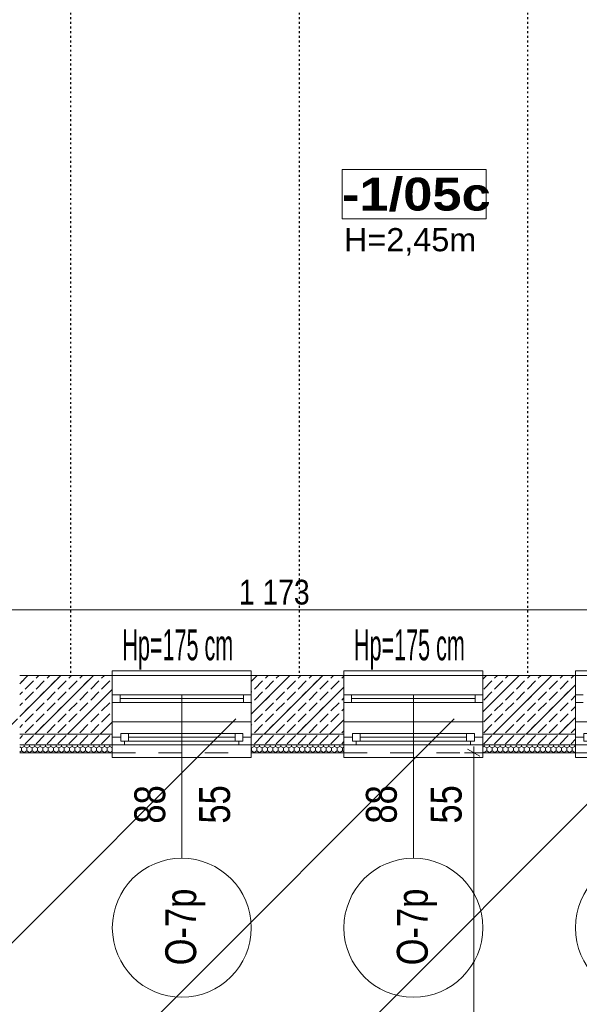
# Model space of a CAD drawing. Header units: centimetres. Extents: x 18292 to 3593338515, y 11794 to 62103.
# Tile 7 of 150: x 27247 to 27609, y 55608 to 56245. Entities that reach past the tile are written whole.
import ezdxf

# ---------------------------------------------------------------- set-up
doc = ezdxf.new("R2010")
doc.units = ezdxf.units.CM
doc.header["$MEASUREMENT"] = 0
doc.linetypes.add('1 LINIA PRZERYWANA', pattern=[30, 15, -15])
doc.linetypes.add('ACAD_ISO03W100', pattern=[3, 1.2, -1.8])
for name, color, linetype in [('410-Fundamenty', 7, 'Continuous'), ('499-Wymiary i opisy', 7, 'Continuous'), ('__PROJEKTOWANE', 7, 'Continuous'), ('L1', 7, 'Continuous'), ('MF-NR', 7, 'Continuous'), ('MF_AREA_BLOCK', 7, 'Continuous'), ('MF_KRESKOWANIE', 7, 'Continuous'), ('MF_NR', 7, 'Continuous'), ('MF_OKNA', 7, 'Continuous'), ('MF_OKNA opisy', 7, 'Continuous'), ('MF_OPISY', 7, 'Continuous'), ('MF_SCIANY_DZIAL', 7, 'Continuous'), ('MF_WIDOK', 7, 'Continuous')]:
    doc.layers.add(name, color=color, linetype=linetype)
doc.styles.add('GENERATED_STYLE_1', font='txt')
doc.styles.add('GENERATED_STYLE_2', font='txt')
doc.styles.add('GENERATED_STYLE_4', font='txt')
doc.styles.add('GENERATED_STYLE_5', font='txt')
doc.dimstyles.new('GENERATED_STYLE__1', dxfattribs={"dimtxt": 16, "dimasz": 6.08, "dimexe": 0.18, "dimexo": 0.0625, "dimgap": 0.09, "dimtad": 1, "dimtih": 1, "dimtoh": 1, "dimdec": 0, "dimzin": 0, "dimdsep": 46, "dimtxsty": 'GENERATED_STYLE_4', "dimblk": 'ARROWHEAD_2', "dimblk1": 'ARROWHEAD_2', "dimblk2": 'ARROWHEAD_2', "dimcen": 0.09, "dimse1": 1, "dimse2": 1, "dimclrd": 7, "dimclre": 7, "dimclrt": 7, "dimadec": 0, "dimazin": 0, "dimtfac": 1, "dimtdec": 4, "dimtmove": 0, "dimatfit": 3, "dimfxl": 0, "dimtolj": 1, "dimtzin": 0, "dimarcsym": 0})
doc.dimstyles.new('GENERATED_STYLE__4', dxfattribs={"dimtxt": 16, "dimasz": 6.08, "dimexe": 0.18, "dimexo": 0.0625, "dimgap": 0.09, "dimtad": 1, "dimdec": 0, "dimzin": 0, "dimdsep": 46, "dimtxsty": 'GENERATED_STYLE_4', "dimblk": 'ARROWHEAD_2', "dimblk1": 'ARROWHEAD_2', "dimblk2": 'ARROWHEAD_2', "dimcen": 0.09, "dimse1": 1, "dimse2": 1, "dimclrd": 7, "dimclre": 7, "dimclrt": 7, "dimadec": 0, "dimazin": 0, "dimtfac": 1, "dimtdec": 4, "dimtmove": 0, "dimatfit": 3, "dimfxl": 0, "dimtolj": 1, "dimtzin": 0, "dimarcsym": 0})
doc.dimstyles.new('GENERATED_STYLE__6', dxfattribs={"dimtxt": 16, "dimasz": 6.08, "dimexe": 0.18, "dimexo": 0.0625, "dimgap": 0.09, "dimtad": 1, "dimdec": 0, "dimzin": 0, "dimdsep": 46, "dimtxsty": 'GENERATED_STYLE_1', "dimblk": 'ARROWHEAD_2', "dimblk1": 'ARROWHEAD_2', "dimblk2": 'ARROWHEAD_2', "dimcen": 0.09, "dimse1": 1, "dimse2": 1, "dimclrd": 7, "dimclre": 7, "dimclrt": 7, "dimadec": 0, "dimazin": 0, "dimtfac": 1, "dimtdec": 4, "dimtmove": 0, "dimatfit": 3, "dimfxl": 0, "dimtolj": 1, "dimtzin": 0, "dimarcsym": 0})
pattern_1 = [(45, (4868174.165, 3898003.605), (-10.606601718, 10.606601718), [])]
pattern_2 = [(90, (4868174.1653, 3898003.6053), (-3.4641016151, 0), [2, -4]), (90, (4868172.4333, 3898006.6053), (-3.4641016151, 0), [2, -4]), (150, (4868174.1653, 3898005.6053), (1.7320508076, 3), [2, -4]), (150, (4868170.7012, 3898005.6053), (1.7320508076, 3), [2, -4]), (210, (4868174.1653, 3898003.6053), (-1.7320508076, 3), [2, -4]), (210, (4868170.7012, 3898003.6053), (-1.7320508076, 3), [2, -4])]
pattern_3 = [(45, (4868174.165, 3898003.605), (-7.071067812, 7.071067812), [7.5, -2.5]), (45, (4868174.165, 3898010.676), (-7.071067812, 7.071067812), [7.5, -2.5])]

# ---------------------------------------------------------------- blocks, each defined once
blk = doc.blocks.new('*D44', base_point=(4868174.17, 3898003.61))
at = {"layer": '499-Wymiary i opisy', "color": 7, "linetype": 'Continuous', "lineweight": 13}
for p, q in [((26838.19, 55866.99), (26833.57, 55858.99)), ((26835.88, 55856.99), (26835.88, 55868.99)), ((28010.69, 55866.99), (28006.07, 55858.99)), ((28008.38, 55856.99), (28008.38, 55868.99)), ((26835.88, 55862.99), (28008.38, 55862.99))]:
    blk.add_line(p, q, dxfattribs=at)
at = {"layer": '499-Wymiary i opisy', "color": 7, "lineweight": 13, "char_height": 16, "attachment_point": 7, "style": 'GENERATED_STYLE_4'}
for s, insert in [('\\A1;{\\pql;\\fArial Narrow|b0|i0|c238|p34;1\xa0173}', (27388.85, 55866.19)), ('\\A1;{\\pql;\\fArial Narrow|b0|i0|c238|p34;24}', (27985.59, 55866.19))]:
    blk.add_mtext(s, dxfattribs=dict(at, insert=insert))
blk = doc.blocks.new('ARROWHEAD_2')
at = {"color": 0, "linetype": 'Continuous', "lineweight": 0}
for p, q in [((0, 0), (-1, 0)), ((-0.38, -0.66), (0.38, 0.66))]:
    blk.add_line(p, q, dxfattribs=at)
blk = doc.blocks.new('*D126', base_point=(4868174.17, 3898003.61))
at = {"layer": '499-Wymiary i opisy', "color": 7, "linetype": 'Continuous', "lineweight": 13}
for p, q in [((31249.77, 59744.18), (31241.77, 59748.8)), ((31245.77, 59746.49), (31245.77, 59750.41)), ((31251.77, 59746.49), (31239.77, 59746.49)), ((31245.77, 52927.49), (31245.77, 59746.49)), ((31241.77, 52929.8), (31249.77, 52925.18)), ((31251.77, 52927.49), (31239.77, 52927.49)), ((31245.77, 52923.58), (31245.77, 52927.49))]:
    blk.add_line(p, q, dxfattribs=at)
at = {"layer": '499-Wymiary i opisy', "color": 7, "lineweight": 13, "insert": (31242.57, 56311.39), "char_height": 16, "attachment_point": 7, "rotation": 90, "style": 'GENERATED_STYLE_1'}
blk.add_mtext('\\A1;{\\pql;\\fArial Narrow|b1|i0|c238|p34;6\xa0819}', dxfattribs=at)
blk = doc.blocks.new('Okno 21')
at = {"layer": '410-Fundamenty', "color": 5, "linetype": 'Continuous', "lineweight": 13}
for p, q in [((-45, 40), (-45, 43)), ((-45, 43), (45, 43)), ((45, 43), (45, 40)), ((-45, 0), (-39.5, 0)), ((-39.5, 2.5), (-34.5, 2.5)), ((-39.5, -2.5), (-39.5, 2.5)), ((-39.5, 0), (-39.5, -2.5)), ((-34.5, 2.5), (34.5, 2.5)), ((-34.5, 2.5), (-34.5, -2.5)), ((-34.5, 2.5), (34.5, 2.5)), ((-34.5, 0), (34.5, 0)), ((34.5, -2.5), (34.5, 2.5)), ((34.5, 2.5), (39.5, 2.5)), ((39.5, 2.5), (39.5, -2.5)), ((39.5, -2.5), (39.5, 0)), ((39.5, 0), (45, 0)), ((-37, -5), (-45, -5)), ((-39.5, -2.5), (-37, -2.5)), ((-34.5, -2.5), (-39.5, -2.5)), ((-37, -2.5), (-37, -5)), ((37, -5), (-37, -5)), ((34.5, -2.5), (-34.5, -2.5)), ((39.5, -2.5), (34.5, -2.5)), ((37, -5), (37, -2.5)), ((37, -2.5), (39.5, -2.5)), ((45, -5), (37, -5)), ((-45, -10), (-45, -13)), ((45, -13), (45, -10)), ((-45, -13), (45, -13))]:
    blk.add_line(p, q, dxfattribs=at)
at = {"layer": '410-Fundamenty', "color": 5, "linetype": '1 LINIA PRZERYWANA', "lineweight": 13}
for p, q in [((-45, 40), (45, 40)), ((-45, -10), (45, -10))]:
    blk.add_line(p, q, dxfattribs=at)
at = {"layer": '410-Fundamenty', "color": 7, "linetype": 'Continuous', "lineweight": 13}
for p, q in [((-45, 15), (-45, 40)), ((45, 15), (45, 40)), ((-45, 10), (-45, 15)), ((45, 10), (45, 15)), ((-45, 0), (-45, 10)), ((45, 0), (45, 10)), ((-45, -5), (-45, 0)), ((-45, -5), (-45, 0)), ((45, -5), (45, 0)), ((45, -5), (45, 0)), ((-45, -10), (-45, -5)), ((45, -10), (45, -5))]:
    blk.add_line(p, q, dxfattribs=at)
blk = doc.blocks.new('*D293', base_point=(4868174.17, 3898003.61))
at = {"layer": '499-Wymiary i opisy', "color": 7, "linetype": 'Continuous', "lineweight": 13}
for p, q in [((27547.02, 55770.49), (27535.02, 55770.49)), ((27545.02, 55768.18), (27537.02, 55772.8)), ((27541.02, 55770.49), (27541.02, 55774.41)), ((27541.02, 55370.49), (27541.02, 55770.49)), ((27547.02, 55370.49), (27535.02, 55370.49)), ((27537.02, 55372.8), (27545.02, 55368.18)), ((27541.02, 55366.58), (27541.02, 55370.49))]:
    blk.add_line(p, q, dxfattribs=at)
at = {"layer": '499-Wymiary i opisy', "color": 7, "lineweight": 13, "insert": (27537.82, 55555.13), "char_height": 16, "attachment_point": 7, "rotation": 90, "style": 'GENERATED_STYLE_4'}
blk.add_mtext('\\A1;{\\pql;\\fArial Narrow|b0|i0|c238|p34;400}', dxfattribs=at)

msp = doc.modelspace()

# ---------------------------------------------------------------- hatches: boundary and pattern name
at = {"layer": '410-Fundamenty', "linetype": 'Continuous', "lineweight": 0, "true_color": 0x000000}
h = msp.add_hatch(dxfattribs=at)
h.set_pattern_fill('beton_000a', color=18, style=0, pattern_type=2)
h.set_pattern_definition(pattern_3)
h.paths.add_polyline_path([(27246.88, 55795.49), (27306.88, 55795.49), (27306.88, 55820.49), (27246.88, 55820.49)])
h = msp.add_hatch(dxfattribs=at)
h.set_pattern_fill('beton_000a', color=18, style=0, pattern_type=2)
h.set_pattern_definition(pattern_3)
h.paths.add_polyline_path([(27396.88, 55795.49), (27456.88, 55795.49), (27456.88, 55820.49), (27396.88, 55820.49)])
h = msp.add_hatch(dxfattribs=at)
h.set_pattern_fill('beton_000a', color=18, style=0, pattern_type=2)
h.set_pattern_definition(pattern_3)
h.paths.add_polyline_path([(27546.88, 55795.49), (27606.88, 55795.49), (27606.88, 55820.49), (27546.88, 55820.49)])
h = msp.add_hatch(dxfattribs=at)
h.set_pattern_fill('beton_000a', color=18, style=0, pattern_type=2)
h.set_pattern_definition(pattern_3)
h.paths.add_polyline_path([(27246.88, 55790.49), (27306.88, 55790.49), (27306.88, 55795.49), (27246.88, 55795.49)])
h = msp.add_hatch(dxfattribs=at)
h.set_pattern_fill('beton_000a', color=18, style=0, pattern_type=2)
h.set_pattern_definition(pattern_3)
h.paths.add_polyline_path([(27246.88, 55775.49), (27306.88, 55775.49), (27306.88, 55790.49), (27246.88, 55790.49)])
h = msp.add_hatch(dxfattribs=at)
h.set_pattern_fill('beton_000a', color=18, style=0, pattern_type=2)
h.set_pattern_definition(pattern_3)
h.paths.add_polyline_path([(27396.88, 55790.49), (27456.88, 55790.49), (27456.88, 55795.49), (27396.88, 55795.49)])
h = msp.add_hatch(dxfattribs=at)
h.set_pattern_fill('beton_000a', color=18, style=0, pattern_type=2)
h.set_pattern_definition(pattern_3)
h.paths.add_polyline_path([(27396.88, 55775.49), (27456.88, 55775.49), (27456.88, 55790.49), (27396.88, 55790.49)])
h = msp.add_hatch(dxfattribs=at)
h.set_pattern_fill('beton_000a', color=18, style=0, pattern_type=2)
h.set_pattern_definition(pattern_3)
h.paths.add_polyline_path([(27546.88, 55790.49), (27606.88, 55790.49), (27606.88, 55795.49), (27546.88, 55795.49)])
h = msp.add_hatch(dxfattribs=at)
h.set_pattern_fill('beton_000a', color=18, style=0, pattern_type=2)
h.set_pattern_definition(pattern_3)
h.paths.add_polyline_path([(27546.88, 55775.49), (27606.88, 55775.49), (27606.88, 55790.49), (27546.88, 55790.49)])
h = msp.add_hatch(dxfattribs=at)
h.set_pattern_fill('Styropian_000a', color=18, style=0, pattern_type=2)
h.set_pattern_definition(pattern_2)
h.paths.add_polyline_path([(27246.88, 55770.49), (27306.88, 55770.49), (27306.88, 55775.49), (27246.88, 55775.49)])
h = msp.add_hatch(dxfattribs=at)
h.set_pattern_fill('Styropian_000a', color=18, style=0, pattern_type=2)
h.set_pattern_definition(pattern_2)
h.paths.add_polyline_path([(27396.88, 55775.49), (27396.88, 55770.49), (27456.88, 55770.49), (27456.88, 55775.49)])
h = msp.add_hatch(dxfattribs=at)
h.set_pattern_fill('Styropian_000a', color=18, style=0, pattern_type=2)
h.set_pattern_definition(pattern_2)
h.paths.add_polyline_path([(27546.88, 55770.49), (27606.88, 55770.49), (27606.88, 55775.49), (27546.88, 55775.49)])
at = {"layer": '__PROJEKTOWANE', "linetype": 'Continuous', "lineweight": 13}
h = msp.add_hatch(dxfattribs=at)
h.set_pattern_fill('Bloczki_ceramiczne_kopia_DD', color=150, style=0, pattern_type=2)
h.set_pattern_definition([(45, (4868174.17, 3898003.61), (-70.7106781, 70.7106781), [])])
h.paths.add_polyline_path([(29714.88, 54617.49), (30014.88, 54617.49), (30014.88, 55810.49), (29733.88, 55810.49), (29733.88, 56706.54), (30093.98, 56706.54), (30092.06, 56167.49), (30371.88, 56167.49), (30371.88, 54260.49), (30071.88, 54260.49), (30071.88, 53759.49), (28132.88, 53759.49), (28132.88, 54560.49), (27833.92, 54560.49), (27832.9, 55446.69), (26114.07, 55446.61), (26114.07, 55792.49), (28189.88, 55792.49), (28189.88, 54917.49), (28489.88, 54917.49), (28489.88, 54116.49), (29714.88, 54116.49)])
at = {"layer": 'MF_KRESKOWANIE', "linetype": 'Continuous', "lineweight": 13}
h = msp.add_hatch(dxfattribs=at)
h.set_pattern_fill('bloczki_ceramiczne_000a', color=250, style=0, pattern_type=2)
h.set_pattern_definition(pattern_1)
h.paths.add_polyline_path([(27246.88, 55820.49), (27246.88, 55782.49), (27306.88, 55782.49), (27306.88, 55820.49), (27261.88, 55820.49), (27279.88, 55820.49), (27279.88, 55820.49), (27261.88, 55820.49)])
h = msp.add_hatch(dxfattribs=at)
h.set_pattern_fill('bloczki_ceramiczne_000a', color=250, style=0, pattern_type=2)
h.set_pattern_definition(pattern_1)
h.paths.add_polyline_path([(27396.88, 55820.49), (27396.88, 55782.49), (27456.88, 55782.49), (27456.88, 55820.49), (27411.88, 55820.49), (27427.88, 55820.49), (27427.88, 55820.5), (27411.88, 55820.5)])
h = msp.add_hatch(dxfattribs=at)
h.set_pattern_fill('bloczki_ceramiczne_000a', color=250, style=0, pattern_type=2)
h.set_pattern_definition(pattern_1)
h.paths.add_polyline_path([(27546.88, 55820.49), (27546.88, 55782.49), (27606.88, 55782.49), (27606.88, 55820.49), (27561.88, 55820.49), (27575.88, 55820.49), (27575.88, 55820.5), (27561.88, 55820.5)])

# ---------------------------------------------------------------- linework, layer by layer
at = {"layer": '410-Fundamenty', "color": 7, "linetype": 'Continuous', "lineweight": 13}
for p, q in [((27306.88, 55795.49), (27306.88, 55820.49)), ((27396.88, 55795.49), (27396.88, 55820.49)), ((27456.88, 55795.49), (27456.88, 55820.49)), ((27546.88, 55795.49), (27546.88, 55820.49)), ((27606.88, 55795.49), (27606.88, 55820.49)), ((27306.88, 55790.49), (27306.88, 55795.49)), ((27306.88, 55780.49), (27306.88, 55790.49)), ((27396.88, 55790.49), (27396.88, 55795.49)), ((27396.88, 55780.49), (27396.88, 55790.49)), ((27456.88, 55790.49), (27456.88, 55795.49)), ((27456.88, 55780.49), (27456.88, 55790.49)), ((27546.88, 55790.49), (27546.88, 55795.49)), ((27546.88, 55780.49), (27546.88, 55790.49)), ((27606.88, 55790.49), (27606.88, 55795.49)), ((27606.88, 55780.49), (27606.88, 55790.49)), ((27306.88, 55775.49), (27306.88, 55780.49)), ((27396.88, 55775.49), (27396.88, 55780.49)), ((27456.88, 55775.49), (27456.88, 55780.49)), ((27546.88, 55775.49), (27546.88, 55780.49)), ((27606.88, 55775.49), (27606.88, 55780.49)), ((27246.88, 55775.49), (27306.88, 55775.49)), ((27306.88, 55770.49), (27306.88, 55775.49)), ((27396.88, 55775.49), (27456.88, 55775.49)), ((27396.88, 55770.49), (27396.88, 55775.49)), ((27456.88, 55770.49), (27456.88, 55775.49)), ((27546.88, 55775.49), (27606.88, 55775.49)), ((27546.88, 55770.49), (27546.88, 55775.49)), ((27606.88, 55770.49), (27606.88, 55775.49))]:
    msp.add_line(p, q, dxfattribs=at)
at = {"layer": '410-Fundamenty', "color": 7, "linetype": 'Continuous', "lineweight": 13, "flags": 128}
for points in [[(27306.88, 55820.49), (27246.88, 55820.49)], [(27456.88, 55820.49), (27396.88, 55820.49)], [(27606.88, 55820.49), (27546.88, 55820.49)], [(27246.88, 55770.49), (27306.88, 55770.49)], [(27396.88, 55770.49), (27456.88, 55770.49)], [(27546.88, 55770.49), (27606.88, 55770.49)]]:
    msp.add_lwpolyline(points, dxfattribs=at)
at = {"layer": 'L1', "color": 7, "linetype": 'Continuous', "lineweight": 13}
for p, q in [((27246.88, 55820.49), (27291.88, 55820.49)), ((27261.88, 55820.49), (27291.88, 55820.49)), ((27291.88, 55820.49), (27261.88, 55820.49)), ((27261.88, 55820.49), (27291.88, 55820.49)), ((27261.88, 55820.49), (27291.88, 55820.49)), ((27306.88, 55820.49), (27261.88, 55820.49)), ((27306.88, 55820.49), (27306.88, 55782.49)), ((27396.88, 55820.49), (27396.88, 55782.49)), ((27396.88, 55820.49), (27441.88, 55820.49)), ((27411.88, 55820.5), (27441.88, 55820.5)), ((27411.88, 55820.49), (27441.88, 55820.49)), ((27441.88, 55820.49), (27411.88, 55820.49)), ((27411.88, 55820.49), (27441.88, 55820.49)), ((27456.88, 55820.49), (27411.88, 55820.49)), ((27456.88, 55820.49), (27456.88, 55782.49)), ((27546.88, 55820.49), (27546.88, 55782.49)), ((27546.88, 55820.49), (27591.88, 55820.49)), ((27561.88, 55820.5), (27591.88, 55820.5)), ((27561.88, 55820.49), (27591.88, 55820.49)), ((27591.88, 55820.49), (27561.88, 55820.49)), ((27591.88, 55820.49), (27561.88, 55820.49)), ((27561.88, 55820.49), (27591.88, 55820.49)), ((27561.88, 55820.49), (27591.88, 55820.49)), ((27606.88, 55820.49), (27561.88, 55820.49)), ((27606.88, 55820.49), (27606.88, 55782.49)), ((27246.88, 55782.49), (27306.88, 55782.49)), ((27261.88, 55782.49), (27291.88, 55782.49)), ((27261.88, 55782.49), (27291.88, 55782.49)), ((27261.88, 55782.49), (27291.88, 55782.49)), ((27261.88, 55782.49), (27291.88, 55782.49)), ((27261.88, 55782.49), (27291.88, 55782.49)), ((27396.88, 55782.49), (27456.88, 55782.49)), ((27411.88, 55782.49), (27441.88, 55782.49)), ((27411.88, 55782.49), (27441.88, 55782.49)), ((27411.88, 55782.49), (27441.88, 55782.49)), ((27411.88, 55782.49), (27441.88, 55782.49)), ((27411.88, 55782.49), (27441.88, 55782.49)), ((27546.88, 55782.49), (27606.88, 55782.49)), ((27561.88, 55782.49), (27591.88, 55782.49)), ((27561.88, 55782.49), (27591.88, 55782.49)), ((27561.88, 55782.49), (27591.88, 55782.49)), ((27561.88, 55782.49), (27591.88, 55782.49)), ((27561.88, 55782.49), (27591.88, 55782.49)), ((27561.88, 55782.49), (27591.88, 55782.49)), ((27561.88, 55782.49), (27591.88, 55782.49))]:
    msp.add_line(p, q, dxfattribs=at)
at = {"layer": 'MF-NR', "color": 7, "linetype": 'Continuous', "lineweight": 13}
for p, q in [((27455.72, 56147.9), (27549.06, 56147.9)), ((27455.72, 56116.01), (27455.72, 56147.9)), ((27549.06, 56147.9), (27549.06, 56116.01))]:
    msp.add_line(p, q, dxfattribs=at)
at = {"layer": 'MF-NR', "color": 7, "linetype": 'Continuous', "lineweight": 13, "flags": 128}
msp.add_lwpolyline([(27549.06, 56116.01), (27455.72, 56116.01)], dxfattribs=at)
at = {"layer": 'MF_AREA_BLOCK', "color": 7, "linetype": 'Continuous', "lineweight": 13}
msp.add_line((27549.06, 56147.9), (27547.56, 56147.9), dxfattribs=at)
at = {"layer": 'MF_OKNA', "color": 7, "linetype": 'Continuous', "lineweight": 13}
for p, q in [((27306.88, 55820.49), (27396.88, 55820.49)), ((27456.88, 55820.49), (27546.88, 55820.49)), ((27606.88, 55820.49), (27696.88, 55820.49)), ((27311.88, 55807.99), (27306.88, 55807.99)), ((27306.88, 55807.99), (27306.88, 55802.99)), ((27306.88, 55805.49), (27306.88, 55802.99)), ((27306.88, 55802.99), (27311.88, 55802.99)), ((27311.88, 55802.99), (27311.88, 55807.99)), ((27311.88, 55807.99), (27391.88, 55807.99)), ((27391.88, 55805.49), (27311.88, 55805.49)), ((27311.88, 55802.99), (27391.88, 55802.99)), ((27391.88, 55802.99), (27391.88, 55807.99)), ((27391.88, 55807.99), (27396.88, 55807.99)), ((27396.88, 55802.99), (27391.88, 55802.99)), ((27396.88, 55807.99), (27396.88, 55802.99)), ((27396.88, 55805.49), (27396.88, 55802.99)), ((27461.88, 55807.99), (27456.88, 55807.99)), ((27456.88, 55807.99), (27456.88, 55802.99)), ((27456.88, 55805.49), (27456.88, 55802.99)), ((27456.88, 55802.99), (27461.88, 55802.99)), ((27461.88, 55802.99), (27461.88, 55807.99)), ((27461.88, 55807.99), (27541.88, 55807.99)), ((27541.88, 55805.49), (27461.88, 55805.49)), ((27461.88, 55802.99), (27541.88, 55802.99)), ((27541.88, 55802.99), (27541.88, 55807.99)), ((27541.88, 55807.99), (27546.88, 55807.99)), ((27546.88, 55802.99), (27541.88, 55802.99)), ((27546.88, 55807.99), (27546.88, 55802.99)), ((27546.88, 55805.49), (27546.88, 55802.99)), ((27611.88, 55807.99), (27606.88, 55807.99)), ((27606.88, 55807.99), (27606.88, 55802.99)), ((27606.88, 55805.49), (27606.88, 55802.99)), ((27606.88, 55802.99), (27611.88, 55802.99)), ((27306.88, 55790.49), (27396.88, 55790.49)), ((27456.88, 55790.49), (27546.88, 55790.49)), ((27606.88, 55790.49), (27696.88, 55790.49))]:
    msp.add_line(p, q, dxfattribs=at)
at = {"layer": 'MF_OKNA opisy', "color": 7, "linetype": 'Continuous', "lineweight": 13}
for p, q in [((27351.88, 55807.99), (27351.88, 55702.19)), ((27501.88, 55807.99), (27501.88, 55702.19))]:
    msp.add_line(p, q, dxfattribs=at)
for centre in [(27351.88, 55657.19), (27501.88, 55657.19), (27651.88, 55657.19)]:
    msp.add_circle(centre, 45, dxfattribs=at)
at = {"layer": 'MF_SCIANY_DZIAL', "color": 8, "linetype": 'ACAD_ISO03W100', "lineweight": 25}
for p, q in [((27279.88, 56396.49), (27279.88, 55820.49)), ((27427.88, 56396.49), (27427.88, 55820.49)), ((27575.88, 56396.49), (27575.88, 55820.49))]:
    msp.add_line(p, q, dxfattribs=at)
at = {"layer": 'MF_WIDOK', "color": 5, "linetype": 'Continuous', "lineweight": 15, "flags": 128}
msp.add_lwpolyline([(27455.72, 56147.9), (27549.06, 56147.9), (27549.06, 56116.01), (27455.72, 56116.01)], close=True, dxfattribs=at)

# ---------------------------------------------------------------- block references
at = {"layer": '410-Fundamenty', "color": 7, "linetype": 'Continuous', "lineweight": 13, "zscale": 100}
for p in [(27351.88, 55780.49), (27501.88, 55780.49), (27651.88, 55780.49)]:
    msp.add_blockref('Okno 21', p, dxfattribs=at)

# ---------------------------------------------------------------- texts
at = {"layer": 'MF_NR', "color": 7, "linetype": 'Continuous', "lineweight": 13, "insert": (27455.63, 56120.78), "char_height": 21.2625, "attachment_point": 7, "style": 'GENERATED_STYLE_5'}
msp.add_mtext('\\A1;{\\pql;\\fArial Black|b0|i0|c238|p38;-1/05c}', dxfattribs=at)
at = {"layer": 'MF_OKNA opisy', "color": 7, "linetype": 'Continuous', "lineweight": 13, "char_height": 20, "attachment_point": 4, "style": 'GENERATED_STYLE_2'}
for insert in [(27313.4, 55837.3), (27463.4, 55837.3)]:
    msp.add_mtext('\\A1;{\\W0.500000x;\\pql;\\fArial|b0|i0|c238|p38;Hp=175 cm}', dxfattribs=dict(at, insert=insert))
at = {"layer": 'MF_OKNA opisy', "color": 7, "linetype": 'Continuous', "lineweight": 13, "char_height": 20, "attachment_point": 4, "rotation": 90, "style": 'GENERATED_STYLE_2'}
for s, insert in [('\\A1;{\\W0.800000x;\\pql;\\fArial|b0|i0|c238|p38;88}', (27331.28, 55724.6)), ('\\A1;{\\W0.800000x;\\pql;\\fArial|b0|i0|c238|p38;55}', (27373.28, 55724.6)), ('\\A1;{\\W0.800000x;\\pql;\\fArial|b0|i0|c238|p38;88}', (27481.28, 55724.6)), ('\\A1;{\\W0.800000x;\\pql;\\fArial|b0|i0|c238|p38;55}', (27523.28, 55724.6)), ('\\A1;{\\W0.800000x;\\pql;\\fArial|b0|i0|c238|p38;O-7p}', (27354.21, 55632.86)), ('\\A1;{\\W0.800000x;\\pql;\\fArial|b0|i0|c238|p38;O-7p}', (27504.21, 55632.86))]:
    msp.add_mtext(s, dxfattribs=dict(at, insert=insert))
at = {"layer": 'MF_OPISY', "color": 7, "linetype": 'Continuous', "lineweight": 13, "insert": (27499.82, 56110.06), "char_height": 15, "attachment_point": 2, "style": 'GENERATED_STYLE_2'}
msp.add_mtext('\\A1;{\\pqc;\\fArial|b0|i0|c238|p38;H=2,45m}', dxfattribs=at)

# ---------------------------------------------------------------- dimensions: what is measured, and where the dimension line sits
at = {"layer": '499-Wymiary i opisy', "color": 7, "linetype": 'Continuous', "lineweight": 13}
for base, p1, p2, dimstyle, picture, middle in [((31245.77, 59746.49), (24264.88, 52927.49), (25791.88, 59746.49), 'GENERATED_STYLE__6', '*D126', (31234.57, 56338.88)), ((27541.02, 55770.49), (27767.88, 55370.49), (28167.88, 55770.49), 'GENERATED_STYLE__4', '*D293', (27529.82, 55573.43))]:
    dim = msp.add_linear_dim(base=base, p1=p1, p2=p2, angle=90, dimstyle=dimstyle, dxfattribs=at)
    dim.commit()
    dim.dimension.update_dxf_attribs({"geometry": picture, "text_midpoint": middle, "dimtype": 160, "text_rotation": 90})
dim = msp.add_linear_dim(base=(28008.37929, 55862.985), p1=(26835.87928, 55820.49378), p2=(28008.37929, 55820.49378), dimstyle='GENERATED_STYLE__1', dxfattribs=at)
dim.commit()
dim.dimension.update_dxf_attribs({"geometry": '*D44', "text_midpoint": (27416.33153, 55874.185), "dimtype": 160})

doc.saveas('drawing.dxf')
